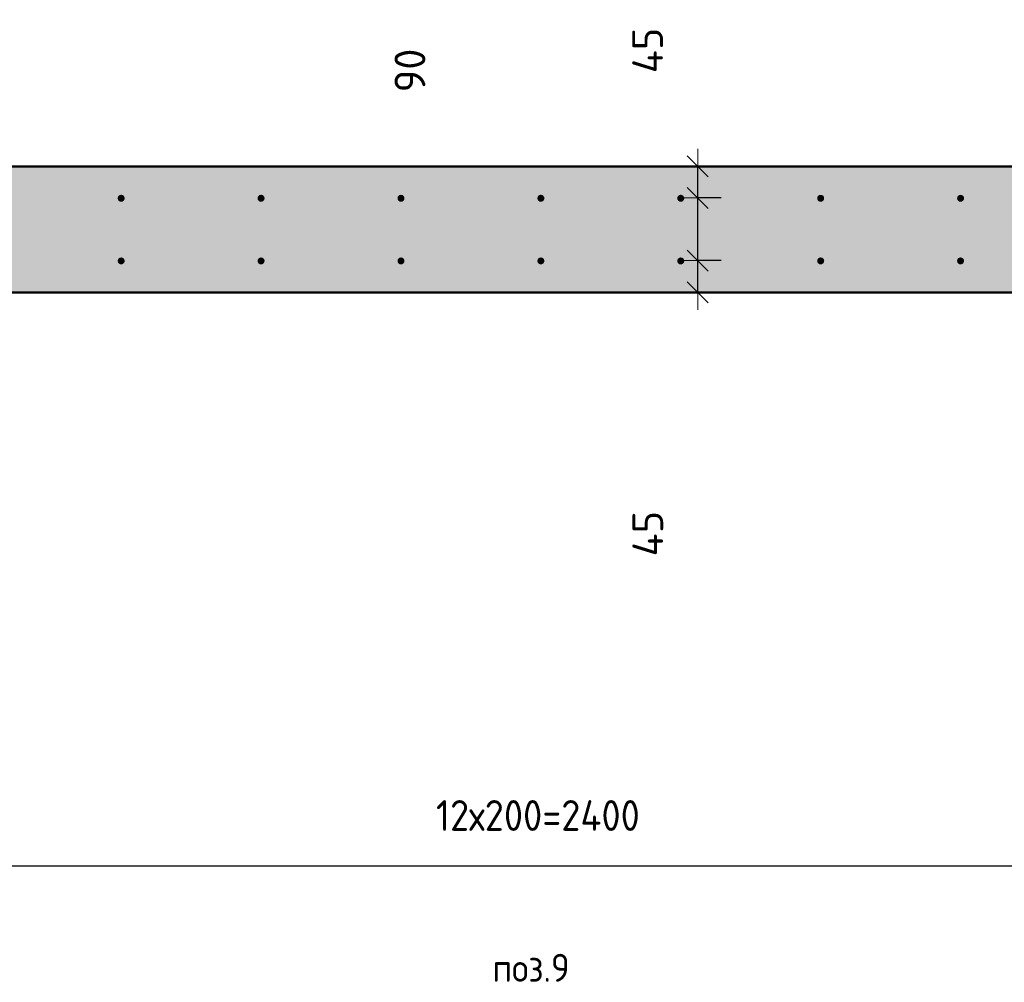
# Model space of a CAD drawing. Header units: millimetres. Extents: x -27380 to 48638, y 46540 to 72525.
# Tile 57 of 106: x 10850 to 12257, y 54974 to 56350. Entities that reach past the tile are written whole.
import ezdxf

# ---------------------------------------------------------------- set-up
doc = ezdxf.new("R2010")
doc.units = ezdxf.units.MM
doc.header["$PDMODE"] = 65
for name, color, linetype, lineweight in [('Standard', 7, 'Continuous', 25), ('Арм.стержн. вертикальными 1', 22, 'Continuous', 35), ('Размерная линия_ общее', 7, 'Continuous', 13)]:
    doc.layers.add(name, color=color, linetype=linetype, lineweight=lineweight)
doc.styles.add('ISOCPEUR', font='ISOCPEUR')
doc.dimstyles.new('DIMSTYLE_2', dxfattribs={"dimtxt": 44, "dimasz": 50, "dimexe": 0, "dimexo": 0, "dimgap": 22, "dimtad": 2, "dimdec": 0, "dimrnd": 5, "dimzin": 12, "dimdsep": 46, "dimtxsty": 'ISOCPEUR', "dimblk1": 'ALL_ML_STRICH', "dimblk2": 'ALL_ML_STRICH', "dimsah": 1, "dimcen": 0, "dimclrd": 7, "dimclre": 256, "dimclrt": 7, "dimadec": 0, "dimazin": 0, "dimtfac": 1, "dimtdec": 0, "dimtix": 1, "dimtmove": 2, "dimatfit": 3, "dimfxl": 0, "dimtvp": 1.2, "dimtzin": 0, "dimlwd": 0, "dimlwe": -3, "dimarcsym": 0})
doc.dimstyles.new('DIMSTYLE_3', dxfattribs={"dimtxt": 44, "dimasz": 50, "dimexe": 0, "dimexo": 0, "dimgap": 22, "dimtad": 2, "dimdec": 0, "dimrnd": 5, "dimzin": 12, "dimdsep": 46, "dimtxsty": 'ISOCPEUR', "dimblk1": 'ALL_ML_STRICH', "dimblk2": 'ALL_ML_STRICH', "dimsah": 1, "dimcen": 0, "dimclrd": 7, "dimclre": 256, "dimclrt": 7, "dimadec": 0, "dimazin": 0, "dimtfac": 1, "dimtdec": 0, "dimtix": 1, "dimtmove": 2, "dimatfit": 3, "dimfxl": 0, "dimtvp": 1.2, "dimtzin": 0, "dimlwd": 0, "dimlwe": -3, "dimarcsym": 0})
doc.dimstyles.new('DIMSTYLE_7', dxfattribs={"dimtxt": 44, "dimasz": 50, "dimexe": 0, "dimexo": 0, "dimgap": 22, "dimtad": 2, "dimdec": 0, "dimrnd": 5, "dimzin": 12, "dimdsep": 46, "dimtxsty": 'ISOCPEUR', "dimblk1": 'ALL_ML_STRICH', "dimblk2": 'ALL_ML_STRICH', "dimsah": 1, "dimcen": 0, "dimclrd": 7, "dimclre": 256, "dimclrt": 7, "dimadec": 0, "dimazin": 0, "dimtfac": 1, "dimtdec": 0, "dimtix": 1, "dimtmove": 2, "dimatfit": 3, "dimfxl": 0, "dimtzin": 0, "dimlwd": 0, "dimlwe": -3, "dimarcsym": 0})

# ---------------------------------------------------------------- blocks, each defined once
blk = doc.blocks.new('ALL_ML_STRICH')
at = {"color": 0, "linetype": 'ByBlock', "lineweight": -2}
for p, q in [((-0.3, -0.3), (0.3, 0.3)), ((0, -0.5), (0, 0.5)), ((-1, 0), (0.5, 0))]:
    blk.add_line(p, q, dxfattribs=at)
blk = doc.blocks.new('*D4')
at = {"layer": 'DEFPOINTS', "color": 7, "linetype": 'Continuous', "lineweight": 13, "transparency": 33554687}
for p in [(11872.9, 56005.5), (11772.4, 55960), (11819.2, 55960)]:
    blk.add_point(p, dxfattribs=at)
at = {"layer": 'Размерная линия_ общее', "color": 253, "linetype": 'Continuous', "lineweight": -2, "true_color": 0xa0a0a0, "transparency": 33554687}
for p, q in [((11852.9, 56005.5), (11819.2, 56005.5)), ((11792.4, 55960), (11819.2, 55960))]:
    blk.add_line(p, q, dxfattribs=at)
at = {"layer": 'Размерная линия_ общее', "color": 7, "linetype": 'Continuous', "lineweight": -2, "transparency": 33554687}
blk.add_line((11819.2, 55960), (11819.2, 56005.5), dxfattribs=at)
at = {"layer": 'Размерная линия_ общее', "color": 7, "linetype": 'Continuous', "lineweight": 13, "transparency": 33554687, "xscale": 50, "yscale": 50, "zscale": 50}
for p, rotation in [((11819.2, 56005.5), 90), ((11819.2, 55960), 270)]:
    blk.add_blockref('ALL_ML_STRICH', p, dxfattribs=dict(at, rotation=rotation))
at = {"layer": 'Размерная линия_ общее', "color": 7, "linetype": 'Continuous', "lineweight": 13, "transparency": 33554687, "insert": (11747.8, 55615.1), "char_height": 44, "width": 88, "attachment_point": 5, "rotation": 90, "style": 'ISOCPEUR'}
blk.add_mtext('\\A1;{45}', dxfattribs=at)
blk = doc.blocks.new('*D5')
at = {"layer": 'DEFPOINTS', "color": 7, "linetype": 'Continuous', "lineweight": 13, "transparency": 33554687}
for p in [(11872.9, 56095), (11819.2, 56005.5), (11872.9, 56005.5)]:
    blk.add_point(p, dxfattribs=at)
at = {"layer": 'Размерная линия_ общее', "color": 253, "linetype": 'Continuous', "lineweight": -2, "true_color": 0xa0a0a0, "transparency": 33554687}
for p, q in [((11852.9, 56095), (11819.2, 56095)), ((11852.9, 56005.5), (11819.2, 56005.5))]:
    blk.add_line(p, q, dxfattribs=at)
at = {"layer": 'Размерная линия_ общее', "color": 7, "linetype": 'Continuous', "lineweight": -2, "transparency": 33554687}
blk.add_line((11819.2, 56005.5), (11819.2, 56095), dxfattribs=at)
at = {"layer": 'Размерная линия_ общее', "color": 7, "linetype": 'Continuous', "lineweight": 13, "transparency": 33554687, "xscale": 50, "yscale": 50, "zscale": 50}
for p, rotation in [((11819.2, 56095), 90), ((11819.2, 56005.5), 270)]:
    blk.add_blockref('ALL_ML_STRICH', p, dxfattribs=dict(at, rotation=rotation))
at = {"layer": 'Размерная линия_ общее', "color": 7, "linetype": 'Continuous', "lineweight": 13, "transparency": 33554687, "insert": (11407.8, 56277.2), "char_height": 44, "width": 88, "attachment_point": 5, "rotation": 90, "style": 'ISOCPEUR'}
blk.add_mtext('\\A1;{90}', dxfattribs=at)
blk = doc.blocks.new('*D6')
at = {"layer": 'DEFPOINTS', "color": 7, "linetype": 'Continuous', "lineweight": 13, "transparency": 33554687}
for p in [(11772.4, 56140), (11819.2, 56095), (11872.9, 56095)]:
    blk.add_point(p, dxfattribs=at)
at = {"layer": 'Размерная линия_ общее', "color": 253, "linetype": 'Continuous', "lineweight": -2, "true_color": 0xa0a0a0, "transparency": 33554687}
for p, q in [((11792.4, 56140), (11819.2, 56140)), ((11852.9, 56095), (11819.2, 56095))]:
    blk.add_line(p, q, dxfattribs=at)
at = {"layer": 'Размерная линия_ общее', "color": 7, "linetype": 'Continuous', "lineweight": -2, "transparency": 33554687}
blk.add_line((11819.2, 56095), (11819.2, 56140), dxfattribs=at)
at = {"layer": 'Размерная линия_ общее', "color": 7, "linetype": 'Continuous', "lineweight": 13, "transparency": 33554687, "xscale": 50, "yscale": 50, "zscale": 50}
for p, rotation in [((11819.2, 56140), 90), ((11819.2, 56095), 270)]:
    blk.add_blockref('ALL_ML_STRICH', p, dxfattribs=dict(at, rotation=rotation))
at = {"layer": 'Размерная линия_ общее', "color": 7, "linetype": 'Continuous', "lineweight": 13, "transparency": 33554687, "insert": (11747.5, 56305.8), "char_height": 44, "width": 88, "attachment_point": 5, "rotation": 90, "style": 'ISOCPEUR'}
blk.add_mtext('\\A1;{45}', dxfattribs=at)
blk = doc.blocks.new('*D383')
at = {"layer": 'DEFPOINTS', "color": 7, "linetype": 'Continuous', "lineweight": 13, "transparency": 33554687}
for p in [(12795, 56081.3), (10395, 56005), (10395, 55140.3)]:
    blk.add_point(p, dxfattribs=at)
at = {"layer": 'Размерная линия_ общее', "color": 253, "linetype": 'Continuous', "lineweight": -2, "true_color": 0xa0a0a0, "transparency": 33554687}
for p, q in [((12795, 56061.3), (12795, 55140.3)), ((10395, 55985), (10395, 55140.3))]:
    blk.add_line(p, q, dxfattribs=at)
at = {"layer": 'Размерная линия_ общее', "color": 7, "linetype": 'Continuous', "lineweight": -2, "transparency": 33554687}
blk.add_line((10395, 55140.3), (12795, 55140.3), dxfattribs=at)
at = {"layer": 'Размерная линия_ общее', "color": 7, "linetype": 'Continuous', "lineweight": 13, "transparency": 33554687, "xscale": 50, "yscale": 50, "zscale": 50, "rotation": 180}
blk.add_blockref('ALL_ML_STRICH', (10395, 55140.3), dxfattribs=at)
at = {"layer": 'Размерная линия_ общее', "color": 7, "linetype": 'Continuous', "lineweight": 13, "transparency": 33554687, "xscale": 50, "yscale": 50, "zscale": 50}
blk.add_blockref('ALL_ML_STRICH', (12795, 55140.3), dxfattribs=at)
at = {"layer": 'Размерная линия_ общее', "color": 7, "linetype": 'Continuous', "lineweight": 13, "transparency": 33554687, "insert": (11445, 55234.3), "char_height": 44, "width": 2.2, "attachment_point": 1, "line_spacing_factor": 0.60241, "style": 'ISOCPEUR'}
blk.add_mtext('\\W0.91;12х200=2400', dxfattribs=at)

msp = doc.modelspace()

# ---------------------------------------------------------------- hatches: boundary and pattern name
at = {"linetype": 'Continuous', "lineweight": 13, "transparency": 33554687}
msp.add_hatch(color=7, dxfattribs=at).paths.add_polyline_path([(14100, 55960), (14100, 56140), (8320, 56140), (8320, 55960)])
at = {"layer": 'Арм.стержн. вертикальными 1', "linetype": 'Continuous', "lineweight": 50, "transparency": 33554687}
for points in [[(11000, 56094.6), (10999.6, 56096.5), (10998.5, 56098.1), (10996.9, 56099.2), (10995, 56099.6), (10993, 56099.2), (10991.4, 56098.1), (10990.3, 56096.5), (10990, 56094.6), (10990.3, 56092.6), (10991.4, 56091), (10993, 56089.9), (10995, 56089.6), (10996.9, 56089.9), (10998.5, 56091), (10999.6, 56092.6)], [(11200, 56094.6), (11199.6, 56096.5), (11198.5, 56098.1), (11196.9, 56099.2), (11195, 56099.6), (11193, 56099.2), (11191.4, 56098.1), (11190.3, 56096.5), (11190, 56094.6), (11190.3, 56092.6), (11191.4, 56091), (11193, 56089.9), (11195, 56089.6), (11196.9, 56089.9), (11198.5, 56091), (11199.6, 56092.6)], [(11400, 56094.6), (11399.6, 56096.5), (11398.5, 56098.1), (11396.9, 56099.2), (11395, 56099.6), (11393, 56099.2), (11391.4, 56098.1), (11390.3, 56096.5), (11390, 56094.6), (11390.3, 56092.6), (11391.4, 56091), (11393, 56089.9), (11395, 56089.6), (11396.9, 56089.9), (11398.5, 56091), (11399.6, 56092.6)], [(11600, 56094.6), (11599.6, 56096.5), (11598.5, 56098.1), (11596.9, 56099.2), (11595, 56099.6), (11593, 56099.2), (11591.4, 56098.1), (11590.3, 56096.5), (11590, 56094.6), (11590.3, 56092.6), (11591.4, 56091), (11593, 56089.9), (11595, 56089.6), (11596.9, 56089.9), (11598.5, 56091), (11599.6, 56092.6)], [(11800, 56094.6), (11799.6, 56096.5), (11798.5, 56098.1), (11796.9, 56099.2), (11795, 56099.6), (11793, 56099.2), (11791.4, 56098.1), (11790.3, 56096.5), (11790, 56094.6), (11790.3, 56092.6), (11791.4, 56091), (11793, 56089.9), (11795, 56089.6), (11796.9, 56089.9), (11798.5, 56091), (11799.6, 56092.6)], [(12000, 56094.5), (11999.6, 56096.5), (11998.5, 56098.1), (11996.9, 56099.2), (11995, 56099.5), (11993, 56099.2), (11991.4, 56098.1), (11990.3, 56096.5), (11990, 56094.5), (11990.3, 56092.6), (11991.4, 56091), (11993, 56089.9), (11995, 56089.5), (11996.9, 56089.9), (11998.5, 56091), (11999.6, 56092.6)], [(12200, 56094.5), (12199.6, 56096.5), (12198.5, 56098.1), (12196.9, 56099.2), (12195, 56099.5), (12193, 56099.2), (12191.4, 56098.1), (12190.3, 56096.5), (12190, 56094.5), (12190.3, 56092.6), (12191.4, 56091), (12193, 56089.9), (12195, 56089.5), (12196.9, 56089.9), (12198.5, 56091), (12199.6, 56092.6)], [(11000, 56005), (10999.6, 56006.9), (10998.5, 56008.6), (10996.9, 56009.6), (10995, 56010), (10993, 56009.6), (10991.4, 56008.6), (10990.3, 56006.9), (10990, 56005), (10990.3, 56003.1), (10991.4, 56001.5), (10993, 56000.4), (10995, 56000), (10996.9, 56000.4), (10998.5, 56001.5), (10999.6, 56003.1)], [(11200, 56005), (11199.6, 56006.9), (11198.5, 56008.6), (11196.9, 56009.6), (11195, 56010), (11193, 56009.6), (11191.4, 56008.6), (11190.3, 56006.9), (11190, 56005), (11190.3, 56003.1), (11191.4, 56001.5), (11193, 56000.4), (11195, 56000), (11196.9, 56000.4), (11198.5, 56001.5), (11199.6, 56003.1)], [(11400, 56005), (11399.6, 56006.9), (11398.5, 56008.6), (11396.9, 56009.6), (11395, 56010), (11393, 56009.6), (11391.4, 56008.6), (11390.3, 56006.9), (11390, 56005), (11390.3, 56003.1), (11391.4, 56001.5), (11393, 56000.4), (11395, 56000), (11396.9, 56000.4), (11398.5, 56001.5), (11399.6, 56003.1)], [(11600, 56005), (11599.6, 56006.9), (11598.5, 56008.6), (11596.9, 56009.6), (11595, 56010), (11593, 56009.6), (11591.4, 56008.6), (11590.3, 56006.9), (11590, 56005), (11590.3, 56003.1), (11591.4, 56001.5), (11593, 56000.4), (11595, 56000), (11596.9, 56000.4), (11598.5, 56001.5), (11599.6, 56003.1)], [(11800, 56005), (11799.6, 56006.9), (11798.5, 56008.6), (11796.9, 56009.6), (11795, 56010), (11793, 56009.6), (11791.4, 56008.6), (11790.3, 56006.9), (11790, 56005), (11790.3, 56003.1), (11791.4, 56001.5), (11793, 56000.4), (11795, 56000), (11796.9, 56000.4), (11798.5, 56001.5), (11799.6, 56003.1)], [(12000, 56005), (11999.6, 56006.9), (11998.5, 56008.6), (11996.9, 56009.6), (11995, 56010), (11993, 56009.6), (11991.4, 56008.6), (11990.3, 56006.9), (11990, 56005), (11990.3, 56003.1), (11991.4, 56001.5), (11993, 56000.4), (11995, 56000), (11996.9, 56000.4), (11998.5, 56001.5), (11999.6, 56003.1)], [(12200, 56005), (12199.6, 56006.9), (12198.5, 56008.6), (12196.9, 56009.6), (12195, 56010), (12193, 56009.6), (12191.4, 56008.6), (12190.3, 56006.9), (12190, 56005), (12190.3, 56003.1), (12191.4, 56001.5), (12193, 56000.4), (12195, 56000), (12196.9, 56000.4), (12198.5, 56001.5), (12199.6, 56003.1)]]:
    msp.add_hatch(color=4, dxfattribs=at).paths.add_polyline_path(points)

# ---------------------------------------------------------------- linework, layer by layer
at = {"color": 7, "linetype": 'Continuous', "lineweight": 50, "transparency": 33554687}
for p, q in [((10280, 56140), (12940, 56140)), ((14100, 55960), (8320, 55960))]:
    msp.add_line(p, q, dxfattribs=at)

# ---------------------------------------------------------------- texts
at = {"layer": 'Standard', "color": 7, "linetype": 'Continuous', "lineweight": 13, "transparency": 33554687, "insert": (11580.9, 54994.6), "char_height": 40, "width": 127.972, "attachment_point": 5, "style": 'ISOCPEUR'}
msp.add_mtext('\\A1;{\\fISOCPEUR|i0|b0;\\H40.000000;\\W0.909091;\\C7;поз.9}\\P', dxfattribs=at)

# ---------------------------------------------------------------- dimensions: what is measured, and where the dimension line sits
at = {"layer": 'Размерная линия_ общее', "color": 7, "linetype": 'Continuous', "lineweight": 13, "transparency": 33554687}
for base, p1, p2, dimstyle, picture, middle in [((11819.2, 56140), (11852.9, 56095), (11792.4, 56140), 'DIMSTYLE_3', '*D6', (11747.5, 56305.8)), ((11819.1889, 56095.0003), (11852.8893, 56005.469), (11852.8893, 56095.0003), 'DIMSTYLE_3', '*D5', (11407.8475, 56277.2085)), ((11819.1889, 56005.469), (11792.4014, 55960), (11852.8893, 56005.469), 'DIMSTYLE_2', '*D4', (11747.8051, 55615.1245))]:
    dim = msp.add_linear_dim(base=base, p1=p1, p2=p2, angle=90, dimstyle=dimstyle, override={"dimpost": '<>', "dimclrd": 7, "dimclre": 253, "dimclrt": 7, "dimlwd": 0, "dimlwe": 65533}, dxfattribs=at)
    dim.commit()
    dim.dimension.update_dxf_attribs({"geometry": picture, "text_midpoint": middle, "dimtype": 160})
dim = msp.add_linear_dim(base=(12795, 55140.3), p1=(10395, 55985), p2=(12795, 56061.3), text='\\W0.91;12х200=2400', dimstyle='DIMSTYLE_7', override={"dimpost": '<>', "dimclrd": 7, "dimclre": 253, "dimclrt": 7, "dimlwd": 0, "dimlwe": 65533}, dxfattribs=at)
dim.commit()
dim.dimension.update_dxf_attribs({"geometry": '*D383', "text_midpoint": (11595, 55162.3), "dimtype": 160})

doc.saveas('drawing.dxf')
